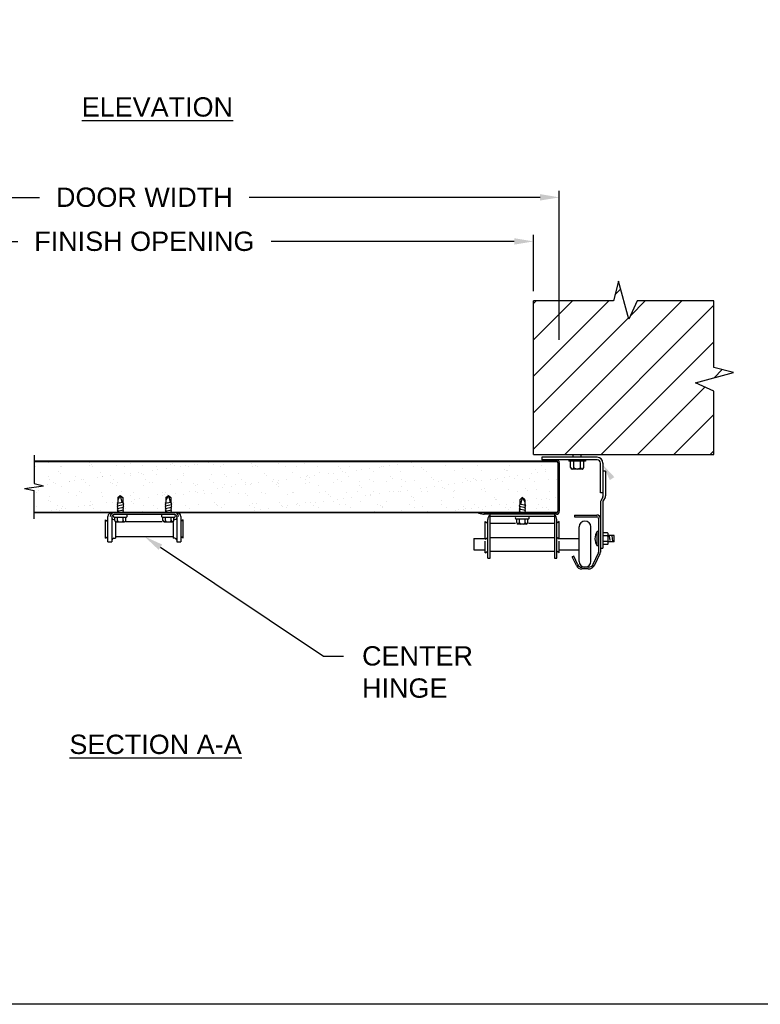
# Model space of a CAD drawing. Header units: inches. Extents: x 168.8 to 189.1, y 234.4 to 247.7.
# Tile 5 of 6: x 179.9 to 183.4, y 234.4 to 239.2. Entities that reach past the tile are written whole.
import ezdxf
from ezdxf import colors
from ezdxf.entities.mleader import LeaderData, LeaderLine
from ezdxf.math import Vec2, Vec3

# ---------------------------------------------------------------- set-up
doc = ezdxf.new("R2010")
doc.units = ezdxf.units.IN
doc.header["$LTSCALE"] = 0.25
doc.header["$MEASUREMENT"] = 0
doc.layers.add('594', color=7, linetype='Continuous')
doc.layers.add('ANNOTATIONS', color=1, linetype='Continuous')
doc.styles.add('ARIAL', font='arial.ttf', dxfattribs={"height": 0.09375})
doc.dimstyles.new('STANDARD$0', dxfattribs={"dimtxt": 0.09375, "dimasz": 0.09375, "dimexe": 0.03125, "dimexo": 0.046875, "dimgap": 0.09, "dimtad": 0, "dimtih": 1, "dimtoh": 1, "dimdec": 4, "dimzin": 0, "dimdsep": 46, "dimtxsty": 'ARIAL', "dimcen": 0.09, "dimadec": 0, "dimazin": 0, "dimtfac": 1, "dimtdec": 4, "dimtofl": 0, "dimtmove": 0, "dimatfit": 1, "dimfxl": 1, "dimtolj": 1, "dimtzin": 0, "dimarcsym": 0})

# ---------------------------------------------------------------- blocks, each defined once
blk = doc.blocks.new('*D1')
at = {"layer": 'ANNOTATIONS', "color": 0, "lineweight": -2, "transparency": 16777216}
for p, q in [((178.5672, 237.909), (178.5672, 238.1824)), ((182.3485, 237.909), (182.3485, 238.1824)), ((178.661, 238.1511), (179.8425, 238.1511)), ((182.2547, 238.1511), (181.0732, 238.1511))]:
    blk.add_line(p, q, dxfattribs=at)
at = {"layer": 'ANNOTATIONS', "color": 0, "transparency": 16777216}
for points in [[(178.661, 238.1667), (178.661, 238.1355), (178.5672, 238.1511)], [(182.2547, 238.1667), (182.2547, 238.1355), (182.3485, 238.1511)]]:
    blk.add_solid(points, dxfattribs=at)
at = {"layer": 'defpoints', "color": 0, "transparency": 16777216}
for p in [(182.3485, 238.1511), (178.5672, 237.8621), (182.3485, 237.8621)]:
    blk.add_point(p, dxfattribs=at)
at = {"layer": 'ANNOTATIONS', "color": 0, "transparency": 16777216, "insert": (180.4578, 238.1511), "char_height": 0.09375, "attachment_point": 5, "style": 'ARIAL'}
blk.add_mtext('\\A1;FINISH OPENING', dxfattribs=at)
blk = doc.blocks.new('*D2')
at = {"layer": 'ANNOTATIONS', "color": 0, "lineweight": -2, "transparency": 16777216}
for p, q in [((178.4422, 237.674), (178.4422, 238.3963)), ((182.4735, 237.674), (182.4735, 238.3963)), ((178.536, 238.365), (179.9489, 238.365)), ((182.3797, 238.365), (180.9667, 238.365))]:
    blk.add_line(p, q, dxfattribs=at)
at = {"layer": 'ANNOTATIONS', "color": 0, "transparency": 16777216}
for points in [[(178.536, 238.3807), (178.536, 238.3494), (178.4422, 238.365)], [(182.3797, 238.3807), (182.3797, 238.3494), (182.4735, 238.365)]]:
    blk.add_solid(points, dxfattribs=at)
at = {"layer": 'defpoints', "color": 0, "transparency": 16777216}
for p in [(178.4422, 238.365), (178.4422, 237.6272), (182.4735, 237.6272)]:
    blk.add_point(p, dxfattribs=at)
at = {"layer": 'ANNOTATIONS', "color": 0, "transparency": 16777216, "insert": (180.4578, 238.365), "char_height": 0.09375, "attachment_point": 5, "style": 'ARIAL'}
blk.add_mtext('\\A1;DOOR WIDTH', dxfattribs=at)
blk = doc.blocks.new('*X4')
at = {"color": 0}
for p, q in [((6.9805, 3.3544), (6.9805, 3.3544)), ((7.1805, 3.3527), (7.1805, 3.3527)), ((7.3836, 3.3483), (7.3836, 3.3483)), ((7.7579, 3.3516), (7.7579, 3.3516)), ((7.7839, 3.355), (7.7839, 3.355)), ((7.968, 3.3488), (7.968, 3.3488)), ((8.0989, 3.3505), (8.0989, 3.3505)), ((8.2268, 3.3499), (8.2268, 3.3499)), ((8.3618, 3.3547), (8.3618, 3.3547)), ((8.7461, 3.3522), (8.7461, 3.3522)), ((6.9174, 3.3327), (6.9174, 3.3327)), ((7.0302, 3.3088), (7.0302, 3.3088)), ((7.0394, 3.3003), (7.0394, 3.3003)), ((7.042, 3.3335), (7.042, 3.3335)), ((7.0453, 3.3321), (7.0453, 3.3321)), ((7.1803, 3.337), (7.1803, 3.337)), ((7.1897, 3.3442), (7.1897, 3.3442)), ((7.1977, 3.3337), (7.1977, 3.3337)), ((7.2332, 3.3044), (7.2332, 3.3044)), ((7.3112, 3.3386), (7.3112, 3.3386)), ((7.3534, 3.334), (7.3534, 3.334)), ((7.3801, 3.3018), (7.3801, 3.3018)), ((7.4208, 3.3072), (7.4208, 3.3072)), ((7.4333, 3.3027), (7.4333, 3.3027)), ((7.4391, 3.338), (7.4391, 3.338)), ((7.4887, 3.3161), (7.4887, 3.3161)), ((7.5091, 3.3343), (7.5091, 3.3343)), ((7.5147, 3.3196), (7.5147, 3.3196)), ((7.5553, 3.3249), (7.5553, 3.3249)), ((7.5741, 3.3429), (7.5741, 3.3429)), ((7.5836, 3.3465), (7.5836, 3.3465)), ((7.5928, 3.3381), (7.5928, 3.3381)), ((7.6233, 3.3339), (7.6233, 3.3339)), ((7.6493, 3.3373), (7.6493, 3.3373)), ((7.6648, 3.3346), (7.6648, 3.3346)), ((7.6899, 3.3426), (7.6899, 3.3426)), ((7.705, 3.3446), (7.705, 3.3446)), ((7.7866, 3.3421), (7.7866, 3.3421)), ((7.8205, 3.3349), (7.8205, 3.3349)), ((7.8329, 3.344), (7.8329, 3.344)), ((7.9035, 3.2994), (7.9035, 3.2994)), ((7.9762, 3.3352), (7.9762, 3.3352)), ((7.9867, 3.3404), (7.9867, 3.3404)), ((7.9959, 3.332), (7.9959, 3.332)), ((8.1319, 3.3354), (8.1319, 3.3354)), ((8.1665, 3.3036), (8.1665, 3.3036)), ((8.1897, 3.336), (8.1897, 3.336)), ((8.2876, 3.3357), (8.2876, 3.3357)), ((8.2973, 3.3053), (8.2973, 3.3053)), ((8.3423, 3.2991), (8.3423, 3.2991)), ((8.3683, 3.3025), (8.3683, 3.3025)), ((8.3898, 3.3343), (8.3898, 3.3343)), ((8.399, 3.3258), (8.399, 3.3258)), ((8.409, 3.3078), (8.409, 3.3078)), ((8.4252, 3.3047), (8.4252, 3.3047)), ((8.4433, 3.336), (8.4433, 3.336)), ((8.4769, 3.3168), (8.4769, 3.3168)), ((8.5029, 3.3202), (8.5029, 3.3202)), ((8.5436, 3.3256), (8.5436, 3.3256)), ((8.5603, 3.3095), (8.5603, 3.3095)), ((8.5928, 3.3298), (8.5928, 3.3298)), ((8.599, 3.3363), (8.599, 3.3363)), ((8.6115, 3.3345), (8.6115, 3.3345)), ((8.6375, 3.3379), (8.6375, 3.3379)), ((8.6782, 3.3433), (8.6782, 3.3433)), ((8.6912, 3.3112), (8.6912, 3.3112)), ((8.7547, 3.3366), (8.7547, 3.3366)), ((8.7929, 3.3281), (8.7929, 3.3281)), ((8.8021, 3.3197), (8.8021, 3.3197)), ((8.8191, 3.3106), (8.8191, 3.3106)), ((8.9104, 3.3369), (8.9104, 3.3369)), ((8.9541, 3.3155), (8.9541, 3.3155)), ((8.9959, 3.3237), (8.9959, 3.3237)), ((9.0662, 3.3371), (9.0662, 3.3371)), ((9.085, 3.3171), (9.085, 3.3171)), ((9.196, 3.322), (9.196, 3.322)), ((9.2052, 3.3135), (9.2052, 3.3135)), ((9.2129, 3.3165), (9.2129, 3.3165)), ((9.2219, 3.3374), (9.2219, 3.3374)), ((9.3305, 3.2997), (9.3305, 3.2997)), ((9.3479, 3.3214), (9.3479, 3.3214)), ((9.3566, 3.3031), (9.3566, 3.3031)), ((9.3776, 3.3377), (9.3776, 3.3377)), ((9.3972, 3.3085), (9.3972, 3.3085)), ((9.399, 3.3176), (9.399, 3.3176)), ((6.985, 3.2858), (6.985, 3.2858)), ((6.9854, 3.27), (6.9854, 3.27)), ((7.0064, 3.2566), (7.0064, 3.2566)), ((7.017, 3.254), (7.017, 3.254)), ((7.0829, 3.2605), (7.0829, 3.2605)), ((7.0849, 3.263), (7.0849, 3.263)), ((7.1109, 3.2664), (7.1109, 3.2664)), ((7.1159, 3.2875), (7.1159, 3.2875)), ((7.1411, 3.2703), (7.1411, 3.2703)), ((7.1516, 3.2718), (7.1516, 3.2718)), ((7.1621, 3.2569), (7.1621, 3.2569)), ((7.2195, 3.2807), (7.2195, 3.2807)), ((7.2438, 3.2869), (7.2438, 3.2869)), ((7.2455, 3.2841), (7.2455, 3.2841)), ((7.283, 3.2588), (7.283, 3.2588)), ((7.2862, 3.2895), (7.2862, 3.2895)), ((7.2968, 3.2706), (7.2968, 3.2706)), ((7.3179, 3.2572), (7.3179, 3.2572)), ((7.3541, 3.2984), (7.3541, 3.2984)), ((7.3788, 3.2918), (7.3788, 3.2918)), ((7.4425, 3.2942), (7.4425, 3.2942)), ((7.4525, 3.2709), (7.4525, 3.2709)), ((7.4736, 3.2575), (7.4736, 3.2575)), ((7.486, 3.2544), (7.486, 3.2544)), ((7.5097, 3.2934), (7.5097, 3.2934)), ((7.6082, 3.2712), (7.6082, 3.2712)), ((7.6293, 3.2577), (7.6293, 3.2577)), ((7.6363, 3.2982), (7.6363, 3.2982)), ((7.6376, 3.2928), (7.6376, 3.2928)), ((7.6861, 3.2526), (7.6861, 3.2526)), ((7.7639, 3.2715), (7.7639, 3.2715)), ((7.7726, 3.2977), (7.7726, 3.2977)), ((7.785, 3.258), (7.785, 3.258)), ((7.8364, 3.2965), (7.8364, 3.2965)), ((7.8456, 3.2881), (7.8456, 3.2881)), ((7.9196, 3.2717), (7.9196, 3.2717)), ((7.9407, 3.2583), (7.9407, 3.2583)), ((7.9711, 3.2525), (7.9711, 3.2525)), ((8.0052, 3.2547), (8.0052, 3.2547)), ((8.0314, 3.2987), (8.0314, 3.2987)), ((8.0394, 3.2921), (8.0394, 3.2921)), ((8.0731, 3.2636), (8.0731, 3.2636)), ((8.0753, 3.272), (8.0753, 3.272)), ((8.0964, 3.2586), (8.0964, 3.2586)), ((8.0992, 3.2671), (8.0992, 3.2671)), ((8.102, 3.2541), (8.102, 3.2541)), ((8.1398, 3.2724), (8.1398, 3.2724)), ((8.2077, 3.2813), (8.2077, 3.2813)), ((8.2299, 3.2535), (8.2299, 3.2535)), ((8.231, 3.2723), (8.231, 3.2723)), ((8.2337, 3.2848), (8.2337, 3.2848)), ((8.2395, 3.2904), (8.2395, 3.2904)), ((8.2487, 3.2819), (8.2487, 3.2819)), ((8.2521, 3.2589), (8.2521, 3.2589)), ((8.2744, 3.2901), (8.2744, 3.2901)), ((8.365, 3.2584), (8.365, 3.2584)), ((8.3867, 3.2726), (8.3867, 3.2726)), ((8.4078, 3.2592), (8.4078, 3.2592)), ((8.4425, 3.286), (8.4425, 3.286)), ((8.4958, 3.2601), (8.4958, 3.2601)), ((8.5424, 3.2729), (8.5424, 3.2729)), ((8.5635, 3.2594), (8.5635, 3.2594)), ((8.6237, 3.2595), (8.6237, 3.2595)), ((8.6426, 3.2842), (8.6426, 3.2842)), ((8.6518, 3.2758), (8.6518, 3.2758)), ((8.6981, 3.2732), (8.6981, 3.2732)), ((8.7192, 3.2597), (8.7192, 3.2597)), ((8.7588, 3.2643), (8.7588, 3.2643)), ((8.8456, 3.2798), (8.8456, 3.2798)), ((8.8538, 3.2734), (8.8538, 3.2734)), ((8.8749, 3.26), (8.8749, 3.26)), ((8.8897, 3.266), (8.8897, 3.266)), ((8.9934, 3.2553), (8.9934, 3.2553)), ((9.0095, 3.2737), (9.0095, 3.2737)), ((9.0176, 3.2654), (9.0176, 3.2654)), ((9.0306, 3.2603), (9.0306, 3.2603)), ((9.0457, 3.2781), (9.0457, 3.2781)), ((9.0549, 3.2697), (9.0549, 3.2697)), ((9.0613, 3.2643), (9.0613, 3.2643)), ((9.0874, 3.2677), (9.0874, 3.2677)), ((9.128, 3.273), (9.128, 3.273)), ((9.1526, 3.2702), (9.1526, 3.2702)), ((9.1653, 3.274), (9.1653, 3.274)), ((9.1863, 3.2606), (9.1863, 3.2606)), ((9.1959, 3.282), (9.1959, 3.282)), ((9.222, 3.2854), (9.222, 3.2854)), ((9.2487, 3.2737), (9.2487, 3.2737)), ((9.2626, 3.2908), (9.2626, 3.2908)), ((9.2835, 3.2719), (9.2835, 3.2719)), ((9.321, 3.2743), (9.321, 3.2743)), ((9.342, 3.2609), (9.342, 3.2609)), ((9.4114, 3.2713), (9.4114, 3.2713)), ((9.4488, 3.272), (9.4488, 3.272)), ((6.9266, 3.208), (6.9266, 3.208)), ((6.9326, 3.2166), (6.9326, 3.2166)), ((6.9503, 3.2453), (6.9503, 3.2453)), ((6.9763, 3.2487), (6.9763, 3.2487)), ((7.0484, 3.2358), (7.0484, 3.2358)), ((7.0823, 3.2083), (7.0823, 3.2083)), ((7.1327, 3.2149), (7.1327, 3.2149)), ((7.1419, 3.2064), (7.1419, 3.2064)), ((7.1835, 3.2406), (7.1835, 3.2406)), ((7.238, 3.2085), (7.238, 3.2085)), ((7.2922, 3.2503), (7.2922, 3.2503)), ((7.3143, 3.2423), (7.3143, 3.2423)), ((7.3357, 3.2105), (7.3357, 3.2105)), ((7.3938, 3.2088), (7.3938, 3.2088)), ((7.4423, 3.2417), (7.4423, 3.2417)), ((7.5358, 3.2087), (7.5358, 3.2087)), ((7.5495, 3.2091), (7.5495, 3.2091)), ((7.5773, 3.2466), (7.5773, 3.2466)), ((7.6694, 3.2105), (7.6694, 3.2105)), ((7.6953, 3.2442), (7.6953, 3.2442)), ((7.6954, 3.2139), (7.6954, 3.2139)), ((7.7052, 3.2094), (7.7052, 3.2094)), ((7.7082, 3.2482), (7.7082, 3.2482)), ((7.736, 3.2192), (7.736, 3.2192)), ((7.7388, 3.2043), (7.7388, 3.2043)), ((7.804, 3.2282), (7.804, 3.2282)), ((7.83, 3.2316), (7.83, 3.2316)), ((7.8361, 3.2476), (7.8361, 3.2476)), ((7.8609, 3.2097), (7.8609, 3.2097)), ((7.8706, 3.237), (7.8706, 3.237)), ((7.8891, 3.2482), (7.8891, 3.2482)), ((7.9385, 3.2459), (7.9385, 3.2459)), ((7.9646, 3.2493), (7.9646, 3.2493)), ((8.0166, 3.21), (8.0166, 3.21)), ((8.0892, 3.2465), (8.0892, 3.2465)), ((8.0984, 3.238), (8.0984, 3.238)), ((8.1696, 3.2073), (8.1696, 3.2073)), ((8.1723, 3.2102), (8.1723, 3.2102)), ((8.2922, 3.2421), (8.2922, 3.2421)), ((8.3005, 3.2089), (8.3005, 3.2089)), ((8.328, 3.2105), (8.328, 3.2105)), ((8.4284, 3.2083), (8.4284, 3.2083)), ((8.4837, 3.2108), (8.4837, 3.2108)), ((8.4923, 3.2404), (8.4923, 3.2404)), ((8.5015, 3.2319), (8.5015, 3.2319)), ((8.5634, 3.2132), (8.5634, 3.2132)), ((8.6394, 3.2111), (8.6394, 3.2111)), ((8.6576, 3.2111), (8.6576, 3.2111)), ((8.6836, 3.2145), (8.6836, 3.2145)), ((8.6943, 3.2149), (8.6943, 3.2149)), ((8.6953, 3.2359), (8.6953, 3.2359)), ((8.7243, 3.2199), (8.7243, 3.2199)), ((8.7922, 3.2288), (8.7922, 3.2288)), ((8.7951, 3.2114), (8.7951, 3.2114)), ((8.8182, 3.2323), (8.8182, 3.2323)), ((8.8222, 3.2142), (8.8222, 3.2142)), ((8.8588, 3.2376), (8.8588, 3.2376)), ((8.8954, 3.2342), (8.8954, 3.2342)), ((8.9046, 3.2258), (8.9046, 3.2258)), ((8.9268, 3.2466), (8.9268, 3.2466)), ((8.9508, 3.2117), (8.9508, 3.2117)), ((8.9528, 3.25), (8.9528, 3.25)), ((8.9573, 3.2191), (8.9573, 3.2191)), ((9.0882, 3.2208), (9.0882, 3.2208)), ((9.0984, 3.2298), (9.0984, 3.2298)), ((9.1065, 3.2119), (9.1065, 3.2119)), ((9.2161, 3.2202), (9.2161, 3.2202)), ((9.2622, 3.2122), (9.2622, 3.2122)), ((9.2985, 3.2281), (9.2985, 3.2281)), ((9.3077, 3.2196), (9.3077, 3.2196)), ((9.3511, 3.225), (9.3511, 3.225)), ((9.4179, 3.2125), (9.4179, 3.2125)), ((6.9824, 3.171), (6.9824, 3.171)), ((6.9881, 3.1895), (6.9881, 3.1895)), ((6.9916, 3.1626), (6.9916, 3.1626)), ((7.119, 3.1912), (7.119, 3.1912)), ((7.1854, 3.1666), (7.1854, 3.1666)), ((7.2469, 3.1906), (7.2469, 3.1906)), ((7.2656, 3.1573), (7.2656, 3.1573)), ((7.2916, 3.1607), (7.2916, 3.1607)), ((7.382, 3.1954), (7.382, 3.1954)), ((7.3855, 3.1649), (7.3855, 3.1649)), ((7.3947, 3.1564), (7.3947, 3.1564)), ((7.4002, 3.175), (7.4002, 3.175)), ((7.4262, 3.1785), (7.4262, 3.1785)), ((7.4669, 3.1838), (7.4669, 3.1838)), ((7.5128, 3.1971), (7.5128, 3.1971)), ((7.5348, 3.1927), (7.5348, 3.1927)), ((7.545, 3.2003), (7.545, 3.2003)), ((7.5608, 3.1962), (7.5608, 3.1962)), ((7.5885, 3.1604), (7.5885, 3.1604)), ((7.6014, 3.2015), (7.6014, 3.2015)), ((7.6407, 3.1965), (7.6407, 3.1965)), ((7.7758, 3.2013), (7.7758, 3.2013)), ((7.7886, 3.1587), (7.7886, 3.1587)), ((7.9067, 3.203), (7.9067, 3.203)), ((7.9389, 3.2026), (7.9389, 3.2026)), ((7.9481, 3.1942), (7.9481, 3.1942)), ((7.9743, 3.1561), (7.9743, 3.1561)), ((8.0346, 3.2024), (8.0346, 3.2024)), ((8.1052, 3.1578), (8.1052, 3.1578)), ((8.1419, 3.1982), (8.1419, 3.1982)), ((8.2331, 3.1572), (8.2331, 3.1572)), ((8.2538, 3.158), (8.2538, 3.158)), ((8.2798, 3.1614), (8.2798, 3.1614)), ((8.3205, 3.1667), (8.3205, 3.1667)), ((8.342, 3.1965), (8.342, 3.1965)), ((8.3512, 3.188), (8.3512, 3.188)), ((8.3681, 3.1621), (8.3681, 3.1621)), ((8.3884, 3.1757), (8.3884, 3.1757)), ((8.4144, 3.1791), (8.4144, 3.1791)), ((8.4551, 3.1845), (8.4551, 3.1845)), ((8.499, 3.1637), (8.499, 3.1637)), ((8.523, 3.1934), (8.523, 3.1934)), ((8.545, 3.192), (8.545, 3.192)), ((8.549, 3.1968), (8.549, 3.1968)), ((8.5897, 3.2022), (8.5897, 3.2022)), ((8.6269, 3.1631), (8.6269, 3.1631)), ((8.7451, 3.1903), (8.7451, 3.1903)), ((8.7543, 3.1819), (8.7543, 3.1819)), ((8.7619, 3.168), (8.7619, 3.168)), ((8.8928, 3.1696), (8.8928, 3.1696)), ((8.9481, 3.1859), (8.9481, 3.1859)), ((9.0207, 3.169), (9.0207, 3.169)), ((9.1482, 3.1842), (9.1482, 3.1842)), ((9.1558, 3.1739), (9.1558, 3.1739)), ((9.1574, 3.1757), (9.1574, 3.1757)), ((9.242, 3.1586), (9.242, 3.1586)), ((9.3087, 3.1674), (9.3087, 3.1674)), ((9.3512, 3.1798), (9.3512, 3.1798)), ((9.3766, 3.1763), (9.3766, 3.1763)), ((9.4027, 3.1797), (9.4027, 3.1797)), ((9.4145, 3.175), (9.4145, 3.175)), ((9.4433, 3.1851), (9.4433, 3.1851)), ((6.9237, 3.14), (6.9237, 3.14)), ((6.9285, 3.1129), (6.9285, 3.1129)), ((6.9964, 3.1219), (6.9964, 3.1219)), ((7.0224, 3.1253), (7.0224, 3.1253)), ((7.0257, 3.1448), (7.0257, 3.1448)), ((7.0351, 3.1227), (7.0351, 3.1227)), ((7.0468, 3.1314), (7.0468, 3.1314)), ((7.0516, 3.1394), (7.0516, 3.1394)), ((7.0631, 3.1307), (7.0631, 3.1307)), ((7.131, 3.1396), (7.131, 3.1396)), ((7.157, 3.143), (7.157, 3.143)), ((7.1814, 3.1451), (7.1814, 3.1451)), ((7.1866, 3.1443), (7.1866, 3.1443)), ((7.1977, 3.1484), (7.1977, 3.1484)), ((7.2025, 3.1317), (7.2025, 3.1317)), ((7.2352, 3.121), (7.2352, 3.121)), ((7.2444, 3.1125), (7.2444, 3.1125)), ((7.3582, 3.132), (7.3582, 3.132)), ((7.4382, 3.1166), (7.4382, 3.1166)), ((7.4454, 3.1453), (7.4454, 3.1453)), ((7.4929, 3.1457), (7.4929, 3.1457)), ((7.5139, 3.1323), (7.5139, 3.1323)), ((7.6383, 3.1148), (7.6383, 3.1148)), ((7.6486, 3.146), (7.6486, 3.146)), ((7.6696, 3.1325), (7.6696, 3.1325)), ((7.7113, 3.1519), (7.7113, 3.1519)), ((7.7978, 3.1503), (7.7978, 3.1503)), ((7.8043, 3.1463), (7.8043, 3.1463)), ((7.8254, 3.1328), (7.8254, 3.1328)), ((7.8392, 3.1513), (7.8392, 3.1513)), ((7.9167, 3.1136), (7.9167, 3.1136)), ((7.96, 3.1465), (7.96, 3.1465)), ((7.9811, 3.1331), (7.9811, 3.1331)), ((7.9846, 3.1225), (7.9846, 3.1225)), ((7.9916, 3.1543), (7.9916, 3.1543)), ((8.0107, 3.1259), (8.0107, 3.1259)), ((8.0513, 3.1313), (8.0513, 3.1313)), ((8.1157, 3.1468), (8.1157, 3.1468)), ((8.1192, 3.1402), (8.1192, 3.1402)), ((8.1368, 3.1334), (8.1368, 3.1334)), ((8.1453, 3.1437), (8.1453, 3.1437)), ((8.1859, 3.149), (8.1859, 3.149)), ((8.1917, 3.1526), (8.1917, 3.1526)), ((8.2009, 3.1441), (8.2009, 3.1441)), ((8.2714, 3.1471), (8.2714, 3.1471)), ((8.2925, 3.1337), (8.2925, 3.1337)), ((8.3036, 3.1126), (8.3036, 3.1126)), ((8.3947, 3.1482), (8.3947, 3.1482)), ((8.4271, 3.1474), (8.4271, 3.1474)), ((8.4315, 3.112), (8.4315, 3.112)), ((8.4482, 3.134), (8.4482, 3.134)), ((8.5666, 3.1168), (8.5666, 3.1168)), ((8.5828, 3.1477), (8.5828, 3.1477)), ((8.5948, 3.1464), (8.5948, 3.1464)), ((8.6039, 3.1342), (8.6039, 3.1342)), ((8.604, 3.138), (8.604, 3.138)), ((8.6975, 3.1185), (8.6975, 3.1185)), ((8.7385, 3.148), (8.7385, 3.148)), ((8.7596, 3.1345), (8.7596, 3.1345)), ((8.7978, 3.142), (8.7978, 3.142)), ((8.8254, 3.1179), (8.8254, 3.1179)), ((8.8942, 3.1482), (8.8942, 3.1482)), ((8.9049, 3.1142), (8.9049, 3.1142)), ((8.9153, 3.1348), (8.9153, 3.1348)), ((8.9604, 3.1228), (8.9604, 3.1228)), ((8.9729, 3.1232), (8.9729, 3.1232)), ((8.9979, 3.1403), (8.9979, 3.1403)), ((8.9989, 3.1266), (8.9989, 3.1266)), ((9.0071, 3.1319), (9.0071, 3.1319)), ((9.0395, 3.1319), (9.0395, 3.1319)), ((9.0499, 3.1485), (9.0499, 3.1485)), ((9.071, 3.1351), (9.071, 3.1351)), ((9.0913, 3.1244), (9.0913, 3.1244)), ((9.1074, 3.1409), (9.1074, 3.1409)), ((9.1335, 3.1443), (9.1335, 3.1443)), ((9.1741, 3.1497), (9.1741, 3.1497)), ((9.2009, 3.1359), (9.2009, 3.1359)), ((9.2056, 3.1488), (9.2056, 3.1488)), ((9.2192, 3.1238), (9.2192, 3.1238)), ((9.2267, 3.1354), (9.2267, 3.1354)), ((9.3542, 3.1287), (9.3542, 3.1287)), ((9.3613, 3.1491), (9.3613, 3.1491)), ((9.3824, 3.1357), (9.3824, 3.1357)), ((9.401, 3.1342), (9.401, 3.1342)), ((9.4102, 3.1257), (9.4102, 3.1257))]:
    blk.add_line(p, q, dxfattribs=at)

msp = doc.modelspace()

# ---------------------------------------------------------------- hatches: boundary and pattern name
at = {"layer": '594'}
h = msp.add_hatch(dxfattribs=at)
h.set_pattern_fill('ANSI31', color=256)
h.set_pattern_definition([(45, (0, -0.18327), (-0.08838835, 0.08838835), [])])
h.paths.add_polyline_path([(178.56722, 237.8621), (178.19573, 237.8621), (178.15486, 237.7729), (178.10458, 237.95831), (178.07972, 237.8621), (177.69222, 237.8621), (177.69222, 237.53954), (177.78843, 237.51469), (177.60302, 237.46441), (177.69222, 237.42353), (177.69222, 237.11699), (178.56722, 237.11699)])
h.paths.add_polyline_path([(183.31968, 237.51469), (183.22347, 237.53954), (183.22347, 237.8621), (182.85198, 237.8621), (182.81111, 237.7729), (182.76083, 237.95831), (182.73597, 237.8621), (182.34847, 237.8621), (182.34847, 237.11699), (183.22347, 237.11699), (183.22347, 237.42353), (183.13427, 237.46441)])

# ---------------------------------------------------------------- linework, layer by layer
for p, q in [((182.76083, 237.95831), (182.73597, 237.8621)), ((182.81111, 237.7729), (182.76083, 237.95831)), ((182.34847, 237.11699), (182.34847, 237.8621)), ((182.73597, 237.8621), (182.34847, 237.8621)), ((182.85198, 237.8621), (182.81111, 237.7729)), ((183.22347, 237.8621), (182.85198, 237.8621)), ((183.22347, 237.53954), (183.22347, 237.8621)), ((183.13427, 237.46441), (183.31968, 237.51469)), ((183.31968, 237.51469), (183.22347, 237.53954)), ((183.22347, 237.42353), (183.13427, 237.46441)), ((183.22347, 237.11699), (183.22347, 237.42353)), ((179.92215, 237.11337), (179.92215, 236.97575)), ((182.45916, 237.08339), (179.92215, 237.08339)), ((182.34847, 237.11699), (183.22347, 237.11699)), ((182.6571, 237.10295), (182.38822, 237.10295)), ((182.38822, 237.10295), (182.38822, 237.09057)), ((182.6571, 237.09057), (182.38822, 237.09057)), ((182.39878, 237.09057), (182.39878, 237.08339)), ((182.51916, 237.09057), (182.51916, 237.08395)), ((182.60103, 237.08395), (182.51916, 237.08395)), ((182.52791, 237.05332), (182.52791, 237.08395)), ((182.54135, 237.10295), (182.54135, 237.11699)), ((182.54447, 237.05332), (182.54447, 237.08395)), ((182.57572, 237.05332), (182.57572, 237.08395)), ((182.57885, 237.10295), (182.57885, 237.11699)), ((182.59228, 237.05332), (182.59228, 237.08395)), ((182.60103, 237.09057), (182.60103, 237.08395)), ((182.46411, 237.08139), (179.92215, 237.08139)), ((182.46628, 237.07626), (182.46628, 236.84051)), ((182.47347, 237.07626), (182.47347, 236.84051)), ((182.584, 237.04582), (182.53619, 237.04582)), ((182.67272, 236.93107), (182.67272, 237.07495)), ((182.6851, 237.07495), (182.6851, 236.91185)), ((182.69747, 237.03588), (182.6851, 237.03588)), ((182.69747, 237.03588), (182.69747, 236.91503)), ((179.87586, 236.95196), (179.96844, 236.96505)), ((179.87586, 236.95196), (179.92215, 236.94127)), ((179.92215, 236.97575), (179.96844, 236.96505)), ((179.92215, 236.80364), (179.92215, 236.94127)), ((180.32878, 236.90701), (180.34097, 236.91701)), ((180.34097, 236.91701), (180.32878, 236.89626)), ((180.32878, 236.90701), (180.32878, 236.88312)), ((180.34097, 236.91701), (180.35316, 236.90701)), ((180.34097, 236.91701), (180.34905, 236.88417)), ((180.35316, 236.90701), (180.35316, 236.88189)), ((180.56253, 236.90701), (180.57472, 236.91701)), ((180.57472, 236.91701), (180.56253, 236.89626)), ((180.56253, 236.90701), (180.56253, 236.88312)), ((180.57472, 236.91701), (180.58691, 236.90701)), ((180.57472, 236.91701), (180.5828, 236.88417)), ((180.58691, 236.90701), (180.58691, 236.88189)), ((182.29335, 236.90707), (182.28116, 236.89707)), ((182.28116, 236.89707), (182.28116, 236.87195)), ((182.29335, 236.90707), (182.28526, 236.87423)), ((182.30553, 236.89707), (182.29335, 236.90707)), ((182.29335, 236.90707), (182.30553, 236.88633)), ((182.30553, 236.89707), (182.30553, 236.87319)), ((182.6851, 236.93107), (182.67272, 236.93107)), ((182.68463, 236.91004), (182.67472, 236.89201)), ((182.69547, 236.90725), (182.68556, 236.88923)), ((180.32578, 236.87938), (180.35316, 236.88501)), ((180.32878, 236.88312), (180.32578, 236.87938)), ((180.32578, 236.87938), (180.32878, 236.87687)), ((180.32878, 236.87687), (180.32578, 236.87313)), ((180.32578, 236.86688), (180.35616, 236.87313)), ((180.32578, 236.87313), (180.32878, 236.87062)), ((180.32878, 236.87062), (180.32578, 236.86688)), ((180.32578, 236.86688), (180.32878, 236.86437)), ((180.32878, 236.86437), (180.32578, 236.86063)), ((180.32578, 236.85438), (180.35616, 236.86063)), ((180.32578, 236.86063), (180.32878, 236.85812)), ((180.32878, 236.85812), (180.32578, 236.85438)), ((180.32578, 236.85438), (180.32878, 236.85187)), ((180.32878, 236.85187), (180.32578, 236.84813)), ((180.32578, 236.84188), (180.35616, 236.84813)), ((180.32578, 236.84813), (180.32878, 236.84562)), ((180.32878, 236.84562), (180.32578, 236.84188)), ((180.35316, 236.88189), (180.35616, 236.87938)), ((180.35616, 236.87938), (180.35316, 236.87564)), ((180.35316, 236.87564), (180.35616, 236.87313)), ((180.35616, 236.87313), (180.35316, 236.86939)), ((180.35316, 236.86939), (180.35616, 236.86688)), ((180.35616, 236.86688), (180.35316, 236.86314)), ((180.35316, 236.86314), (180.35616, 236.86063)), ((180.35616, 236.86063), (180.35316, 236.85689)), ((180.35316, 236.85689), (180.35616, 236.85438)), ((180.35616, 236.85438), (180.35316, 236.85064)), ((180.35316, 236.85064), (180.35616, 236.84813)), ((180.35616, 236.84813), (180.35316, 236.84439)), ((180.35316, 236.84439), (180.35616, 236.84188)), ((180.55953, 236.87938), (180.58691, 236.88501)), ((180.56253, 236.88312), (180.55953, 236.87938)), ((180.55953, 236.87938), (180.56253, 236.87687)), ((180.56253, 236.87687), (180.55953, 236.87313)), ((180.55953, 236.86688), (180.58991, 236.87313)), ((180.55953, 236.87313), (180.56253, 236.87062)), ((180.56253, 236.87062), (180.55953, 236.86688)), ((180.55953, 236.86688), (180.56253, 236.86437)), ((180.56253, 236.86437), (180.55953, 236.86063)), ((180.55953, 236.85438), (180.58991, 236.86063)), ((180.55953, 236.86063), (180.56253, 236.85812)), ((180.56253, 236.85812), (180.55953, 236.85438)), ((180.55953, 236.85438), (180.56253, 236.85187)), ((180.56253, 236.85187), (180.55953, 236.84813)), ((180.55953, 236.84188), (180.58991, 236.84813)), ((180.55953, 236.84813), (180.56253, 236.84562)), ((180.56253, 236.84562), (180.55953, 236.84188)), ((180.58691, 236.88189), (180.58991, 236.87938)), ((180.58991, 236.87938), (180.58691, 236.87564)), ((180.58691, 236.87564), (180.58991, 236.87313)), ((180.58991, 236.87313), (180.58691, 236.86939)), ((180.58691, 236.86939), (180.58991, 236.86688)), ((180.58991, 236.86688), (180.58691, 236.86314)), ((180.58691, 236.86314), (180.58991, 236.86063)), ((180.58991, 236.86063), (180.58691, 236.85689)), ((180.58691, 236.85689), (180.58991, 236.85438)), ((180.58991, 236.85438), (180.58691, 236.85064)), ((180.58691, 236.85064), (180.58991, 236.84813)), ((180.58991, 236.84813), (180.58691, 236.84439)), ((180.58691, 236.84439), (180.58991, 236.84188)), ((182.28116, 236.87195), (182.27816, 236.86944)), ((182.27816, 236.86944), (182.28116, 236.8657)), ((182.28116, 236.8657), (182.27816, 236.86319)), ((182.27816, 236.86319), (182.28116, 236.85945)), ((182.30853, 236.85694), (182.27816, 236.86319)), ((182.28116, 236.85945), (182.27816, 236.85694)), ((182.27816, 236.85694), (182.28116, 236.8532)), ((182.28116, 236.8532), (182.27816, 236.85069)), ((182.27816, 236.85069), (182.28116, 236.84695)), ((182.30853, 236.84444), (182.27816, 236.85069)), ((182.28116, 236.84695), (182.27816, 236.84444)), ((182.27816, 236.84444), (182.28116, 236.8407)), ((182.30853, 236.86944), (182.28116, 236.87508)), ((182.30553, 236.87319), (182.30853, 236.86944)), ((182.30853, 236.86944), (182.30553, 236.86694)), ((182.30553, 236.86694), (182.30853, 236.86319)), ((182.30853, 236.86319), (182.30553, 236.86069)), ((182.30553, 236.86069), (182.30853, 236.85694)), ((182.30853, 236.85694), (182.30553, 236.85444)), ((182.30553, 236.85444), (182.30853, 236.85069)), ((182.30853, 236.85069), (182.30553, 236.84819)), ((182.30553, 236.84819), (182.30853, 236.84444)), ((182.30853, 236.84444), (182.30553, 236.84194)), ((182.67272, 236.88424), (182.67272, 236.64236)), ((182.6851, 236.88742), (182.6851, 236.66088)), ((182.46369, 236.83501), (179.92215, 236.83501)), ((182.45916, 236.83339), (179.92215, 236.83339)), ((180.26872, 236.71051), (180.26872, 236.80001)), ((180.26872, 236.80001), (180.28122, 236.79182)), ((180.28122, 236.69276), (180.28122, 236.81601)), ((180.30041, 236.81601), (180.30041, 236.69276)), ((180.60653, 236.82476), (180.30916, 236.82476)), ((180.30916, 236.80045), (180.31118, 236.80045)), ((180.31007, 236.81232), (180.37188, 236.81232)), ((180.3141, 236.79639), (180.3141, 236.81232)), ((180.32578, 236.84188), (180.32878, 236.83937)), ((180.32878, 236.83937), (180.32619, 236.83614)), ((180.32691, 236.79639), (180.32691, 236.81232)), ((180.35616, 236.84188), (180.35316, 236.83814)), ((180.35316, 236.83814), (180.35555, 236.83614)), ((180.35503, 236.79639), (180.35503, 236.81232)), ((180.36785, 236.79639), (180.36785, 236.81232)), ((180.54382, 236.81232), (180.60563, 236.81232)), ((180.54785, 236.79639), (180.54785, 236.81232)), ((180.55953, 236.84188), (180.56253, 236.83937)), ((180.56253, 236.83937), (180.55994, 236.83614)), ((180.56066, 236.79639), (180.56066, 236.81232)), ((180.58991, 236.84188), (180.58691, 236.83814)), ((180.58691, 236.83814), (180.5893, 236.83614)), ((180.58878, 236.79639), (180.58878, 236.81232)), ((180.6016, 236.79639), (180.6016, 236.81232)), ((180.60653, 236.80045), (180.60395, 236.80045)), ((180.61528, 236.81601), (180.61528, 236.69276)), ((180.63447, 236.81601), (180.63447, 236.69276)), ((180.64697, 236.80001), (180.63447, 236.79182)), ((180.64697, 236.71051), (180.64697, 236.80001)), ((182.08148, 236.83339), (182.08108, 236.8315)), ((182.08108, 236.8315), (182.10483, 236.82651)), ((182.45916, 236.8262), (182.10777, 236.8262)), ((182.12572, 236.61251), (182.12572, 236.8012)), ((182.1371, 236.61251), (182.1371, 236.8262)), ((182.4496, 236.81482), (182.1371, 236.81482)), ((182.32425, 236.80239), (182.26244, 236.80239)), ((182.26647, 236.78645), (182.26647, 236.80239)), ((182.28116, 236.8407), (182.27816, 236.83819)), ((182.27816, 236.83819), (182.28116, 236.83445)), ((182.30853, 236.83194), (182.27816, 236.83819)), ((182.28116, 236.83445), (182.27816, 236.83194)), ((182.27816, 236.83194), (182.28116, 236.8282)), ((182.28116, 236.8282), (182.27876, 236.8262)), ((182.27928, 236.78645), (182.27928, 236.80239)), ((182.30553, 236.84194), (182.30853, 236.83819)), ((182.30853, 236.83819), (182.30553, 236.83569)), ((182.30553, 236.83569), (182.30853, 236.83194)), ((182.30853, 236.83194), (182.30553, 236.82944)), ((182.30553, 236.82944), (182.30813, 236.8262)), ((182.30741, 236.78645), (182.30741, 236.80239)), ((182.32022, 236.78645), (182.32022, 236.80239)), ((182.4496, 236.8262), (182.4496, 236.61251)), ((182.46097, 236.61251), (182.46097, 236.8012)), ((182.54772, 236.82239), (182.65647, 236.82239)), ((182.54772, 236.82239), (182.54772, 236.81389)), ((182.54772, 236.81389), (182.65647, 236.81389)), ((182.66422, 236.80614), (182.66422, 236.64236)), ((180.31791, 236.78701), (180.31791, 236.71007)), ((180.3216, 236.78889), (180.36035, 236.78889)), ((180.37029, 236.79182), (180.54466, 236.79182)), ((180.55535, 236.78889), (180.5941, 236.78889)), ((180.59778, 236.78574), (180.59778, 236.71007)), ((182.11322, 236.70551), (182.11322, 236.79064)), ((182.11322, 236.79064), (182.12572, 236.78245)), ((182.1371, 236.78245), (182.26086, 236.78245)), ((182.31272, 236.77895), (182.27397, 236.77895)), ((182.32447, 236.78245), (182.4496, 236.78245)), ((182.47347, 236.79064), (182.46097, 236.78245)), ((182.47347, 236.70551), (182.47347, 236.79064)), ((182.56957, 236.59764), (182.56957, 236.76501)), ((182.62657, 236.59764), (182.62657, 236.76501)), ((180.26872, 236.71051), (180.28122, 236.7187)), ((180.30916, 236.71007), (180.31791, 236.71007)), ((180.31791, 236.7187), (180.59778, 236.7187)), ((180.60653, 236.71007), (180.59778, 236.71007)), ((180.64697, 236.71051), (180.63447, 236.7187)), ((182.05858, 236.70867), (182.11322, 236.70867)), ((182.05858, 236.70867), (182.05858, 236.65398)), ((182.11322, 236.70551), (182.12572, 236.7137)), ((182.1371, 236.7137), (182.4496, 236.7137)), ((182.47347, 236.70551), (182.46097, 236.7137)), ((182.47347, 236.70867), (182.56957, 236.70867)), ((182.65702, 236.67251), (182.65702, 236.74301)), ((182.66422, 236.74301), (182.65702, 236.74301)), ((182.7071, 236.73591), (182.6851, 236.73591)), ((182.7071, 236.72176), (182.6851, 236.72176)), ((182.7115, 236.68668), (182.7115, 236.72883)), ((182.73922, 236.72311), (182.7115, 236.72311)), ((182.71968, 236.69882), (182.71788, 236.7194)), ((182.73259, 236.69599), (182.73039, 236.72114)), ((182.73922, 236.69241), (182.73922, 236.72311)), ((180.28122, 236.69276), (180.30041, 236.69276)), ((180.61528, 236.69276), (180.63447, 236.69276)), ((182.05858, 236.65398), (182.11322, 236.65398)), ((182.11322, 236.63876), (182.11322, 236.69624)), ((182.47347, 236.63876), (182.47347, 236.69624)), ((182.47347, 236.65398), (182.56957, 236.65398)), ((182.66422, 236.67251), (182.65702, 236.67251)), ((182.67272, 236.66088), (182.6851, 236.66088)), ((182.7071, 236.69376), (182.6851, 236.69376)), ((182.7071, 236.67961), (182.6851, 236.67961)), ((182.73922, 236.69241), (182.7115, 236.69241)), ((182.11322, 236.63876), (182.12572, 236.64695)), ((182.12572, 236.61251), (182.1371, 236.61251)), ((182.1371, 236.64695), (182.4496, 236.64695)), ((182.4496, 236.61251), (182.46097, 236.61251)), ((182.47347, 236.63876), (182.46097, 236.64695)), ((182.54361, 236.62251), (182.53597, 236.61878)), ((182.55649, 236.57671), (182.53597, 236.61878)), ((182.56413, 236.58044), (182.54361, 236.62251)), ((182.63804, 236.58451), (182.66349, 236.63909)), ((182.64575, 236.58092), (182.6712, 236.6355)), ((182.61391, 236.56914), (182.58222, 236.56914)), ((182.61391, 236.56064), (182.58222, 236.56064))]:
    msp.add_line(p, q, dxfattribs=at)
for centre, radius, start, end in [((182.45916, 237.07626), 0.01431, 0, 90), ((182.45916, 237.07626), 0.00713, 0, 90), ((182.6571, 237.07495), 0.028, 0, 90), ((182.6571, 237.07495), 0.01562, 0, 90), ((182.53619, 237.05415), 0.00832, 185.66822, 354.33178), ((182.5601, 237.06585), 0.02003, 218.71799, 321.28201), ((182.584, 237.05415), 0.00832, 185.66822, 354.33178), ((182.68885, 236.88424), 0.01613, 151.18921, 180), ((182.68135, 236.91185), 0.00375, 331.18921, 0), ((182.68135, 236.91503), 0.01613, 331.18921, 0), ((182.68885, 236.88742), 0.00375, 151.18921, 180), ((180.2986, 236.81601), 0.01738, 90, 180), ((180.30916, 236.81601), 0.01738, 90, 180), ((180.30916, 236.81601), 0.00875, 90, 180), ((180.30916, 236.8092), 0.00875, 180, 270), ((180.31509, 236.81854), 0.00799, 128.93592, 231.06408), ((180.3216, 236.79639), 0.0075, 180, 270), ((180.31941, 236.79639), 0.0075, 278.38554, 0), ((180.33441, 236.79639), 0.0075, 180, 270), ((180.34753, 236.79639), 0.0075, 270, 0), ((180.36253, 236.79639), 0.0075, 180, 261.61446), ((180.36035, 236.79639), 0.0075, 270, 0), ((180.36685, 236.81854), 0.00799, 308.93592, 51.06408), ((180.54884, 236.81854), 0.00799, 128.93592, 231.06408), ((180.55535, 236.79639), 0.0075, 180, 270), ((180.55316, 236.79639), 0.0075, 278.38554, 0), ((180.56816, 236.79639), 0.0075, 180, 270), ((180.58128, 236.79639), 0.0075, 270, 0), ((180.59628, 236.79639), 0.0075, 180, 261.61446), ((180.5941, 236.79639), 0.0075, 270, 0), ((180.6006, 236.81854), 0.00799, 308.93592, 51.06408), ((180.60653, 236.81601), 0.01738, 0, 90), ((180.60653, 236.81601), 0.00875, 0, 90), ((180.60653, 236.8092), 0.00875, 270, 0), ((180.6171, 236.81601), 0.01738, 0, 90), ((182.10777, 236.84051), 0.01431, 258.11134, 270), ((182.15072, 236.8012), 0.025, 123.02466, 180), ((182.26747, 236.8086), 0.00799, 128.93592, 231.06408), ((182.31923, 236.8086), 0.00799, 308.93592, 51.06408), ((182.43597, 236.8012), 0.025, 0, 56.97534), ((182.45916, 236.84051), 0.00713, 270, 0), ((182.45916, 236.84051), 0.01431, 270, 0), ((182.65647, 236.80614), 0.01625, 0, 90), ((182.65647, 236.80614), 0.00775, 0, 90), ((182.27397, 236.78645), 0.0075, 180, 270), ((182.27178, 236.78645), 0.0075, 278.38554, 0), ((182.28678, 236.78645), 0.0075, 180, 270), ((182.29991, 236.78645), 0.0075, 270, 0), ((182.31491, 236.78645), 0.0075, 180, 261.61446), ((182.31272, 236.78645), 0.0075, 270, 0), ((182.59807, 236.76501), 0.0285, 0, 180), ((180.30916, 236.70132), 0.00875, 90, 180), ((180.60653, 236.70132), 0.00875, 0, 90), ((182.71219, 236.70776), 0.06547, 147.42342, 212.57658), ((182.70361, 236.72883), 0.00789, 296.24437, 63.75563), ((182.68702, 236.70776), 0.02447, 325.10562, 34.89438), ((182.70361, 236.68668), 0.00789, 296.24437, 63.75563), ((182.65647, 236.64236), 0.00775, 335, 0), ((182.65647, 236.64236), 0.01625, 335, 0), ((182.58222, 236.58926), 0.02863, 206, 270), ((182.58222, 236.58926), 0.02013, 206, 270), ((182.59807, 236.59764), 0.0285, 180, 0), ((182.61391, 236.59576), 0.02662, 270, 335), ((182.61391, 236.59576), 0.03513, 270, 335)]:
    msp.add_arc(centre, radius, start, end, dxfattribs=at)
at = {"layer": '594', "linetype": 'Continuous'}
msp.add_solid([(182.7186, 236.99202), (182.74075, 237.00688), (182.6851, 237.06588)], dxfattribs=at)
at = {"layer": 'defpoints'}
msp.add_lwpolyline([(189.05875, 234.44685), (168.77187, 234.44685), (168.77187, 247.18196), (189.05875, 247.18196)], close=True, dxfattribs=at)

# ---------------------------------------------------------------- block references
at = {"layer": '594'}
msp.add_blockref('*X4', (173.00933, 233.72392), dxfattribs=at)

# ---------------------------------------------------------------- texts
at = {"layer": 'ANNOTATIONS', "char_height": 0.09375, "attachment_point": 2, "style": 'ARIAL'}
for s, insert, width in [('{\\LELEVATION}', (180.52101, 238.85097), 3.0834986), ('{\\LSECTION A-A}', (180.51216, 235.75603), 1.3823677)]:
    msp.add_mtext(s, dxfattribs=dict(at, insert=insert, width=width))

# ---------------------------------------------------------------- dimensions: what is measured, and where the dimension line sits
at = {"layer": 'ANNOTATIONS'}
for base, p1, p2, text, picture, middle in [((178.44222, 238.36505), (182.47347, 237.62717), (178.44222, 237.62717), 'DOOR WIDTH', '*D2', (180.45785, 238.36505)), ((182.34847, 238.15111), (178.56722, 237.8621), (182.34847, 237.8621), 'FINISH OPENING', '*D1', (180.45785, 238.15111))]:
    dim = msp.add_linear_dim(base=base, p1=p1, p2=p2, text=text, dimstyle='STANDARD$0', dxfattribs=at)
    dim.commit()
    dim.dimension.update_dxf_attribs({"geometry": picture, "text_midpoint": middle})

# ---------------------------------------------------------------- leaders
ml = msp.add_multileader_mtext('Standard', dxfattribs=at)
ml.set_content('CENTER \\PHINGE', color=256, style='ARIAL')
ml.set_leader_properties()
ml.build(insert=Vec2(0, 0))
ml.multileader.update_dxf_attribs({"dogleg_length": 0.36, "arrow_head_size": 0.09375})
ctx = ml.context
ctx.base_point, ctx.char_height, ctx.arrow_head_size, ctx.landing_gap_size, ctx.plane_origin = Vec3(181.42537, 236.13789), 0.09375, 0.09375, 0.09, Vec3(178.18834, 235.70466)
notes = []
notes.append((ctx, [(0, (1, 1, 0), (181.32741, 236.13789), (1, 0), 0.09796, [(0, [(180.45785, 236.7187)], 0, [])])]))
ctx.mtext.insert, ctx.mtext.width, ctx.mtext.flow_direction = Vec3(181.51537, 236.18556), 1.7447527, 5
for ctx, leaders in notes:
    for number, flags, end, landing, length, lines in leaders:
        leader = LeaderData()
        leader.index, (leader.has_last_leader_line, leader.has_dogleg_vector, leader.attachment_direction) = number, flags
        leader.last_leader_point, leader.dogleg_vector, leader.dogleg_length = Vec3(end), Vec3(landing), length
        for number, points, colour, breaks in lines:
            line = LeaderLine()
            line.index, line.vertices, line.color, line.breaks = number, Vec3.list(points), colors.encode_raw_color(colour), breaks
            leader.lines.append(line)
        ctx.leaders.append(leader)

doc.saveas('drawing.dxf')
